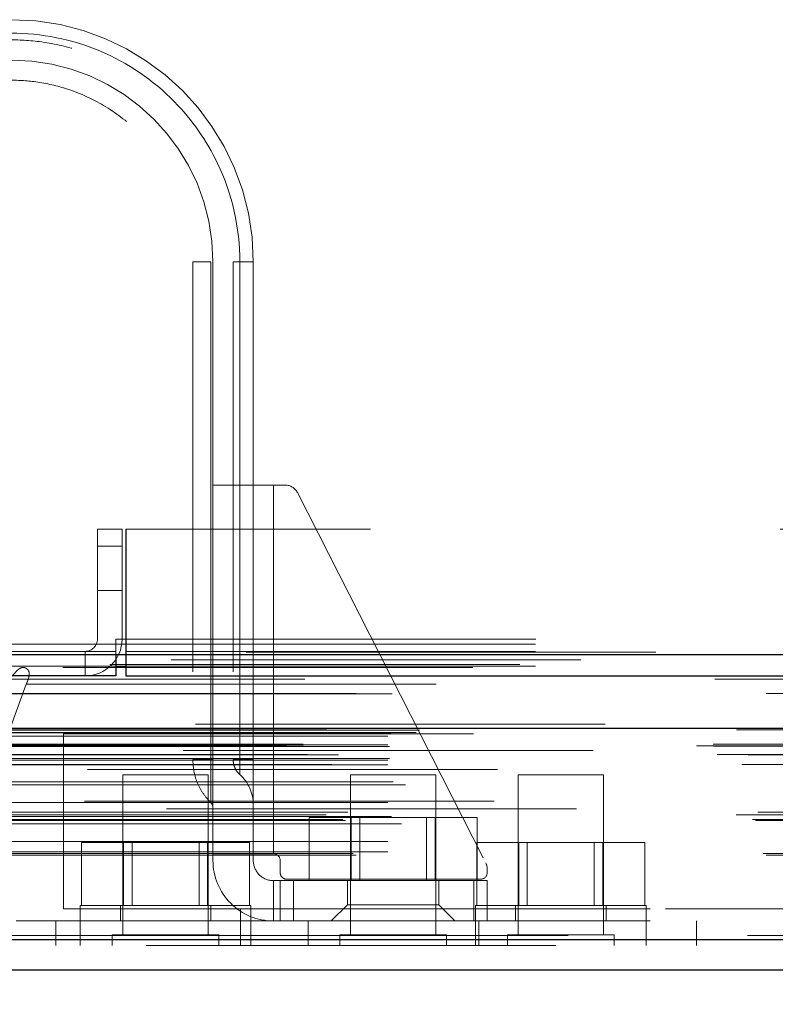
# Model space of a CAD drawing. Header units: inches. Extents: x 0.2 to 10.8, y 0.2 to 8.2.
# Tile 59 of 103: x 3.265 to 3.45, y 6.793 to 7.033. Entities that reach past the tile are written whole.
import ezdxf

# ---------------------------------------------------------------- set-up
doc = ezdxf.new("R2010")
doc.units = ezdxf.units.IN
doc.header["$MEASUREMENT"] = 0
doc.linetypes.add('HIDDEN', pattern=[0.07500000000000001, 0.05, -0.025])
doc.layers.add('DIMENSIONS', color=140, linetype='Continuous')
doc.styles.add('SLDTEXTSTYLE0', font='TXT', dxfattribs={"width": 0.7})
doc.dimstyles.new('SLDDIMSTYLE1', dxfattribs={"dimtxt": 0.0849609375, "dimasz": 0.13, "dimexe": 0, "dimexo": 0.0625, "dimgap": 0.021240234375, "dimtad": 0, "dimtih": 1, "dimtoh": 1, "dimlfac": 12, "dimrnd": 1e-09, "dimzin": 12, "dimdsep": 46, "dimtxsty": 'SLDTEXTSTYLE0', "dimsah": 1, "dimcen": 0.09, "dimadec": 0, "dimazin": 3, "dimtfac": 1, "dimtmove": 0, "dimatfit": 0, "dimfxl": 0, "dimfrac": 2, "dimtolj": 1, "dimtzin": 12, "dimarcsym": 0})

# ---------------------------------------------------------------- blocks, each defined once
blk = doc.blocks.new('_D_3')
at = {"layer": 'DIMENSIONS'}
for p, q in [((3.187792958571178, 6.850693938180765), (3.187792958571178, 6.483148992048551)), ((3.322401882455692, 6.777620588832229), (3.322401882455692, 6.483148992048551)), ((3.187792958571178, 6.608148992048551), (2.937792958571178, 6.608148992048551)), ((3.322401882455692, 6.608148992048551), (3.556265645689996, 6.608148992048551)), ((3.671398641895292, 6.60814898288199), (3.642868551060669, 6.60814898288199)), ((3.642868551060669, 6.60814898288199), (3.642868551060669, 6.473118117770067)), ((3.923867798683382, 6.60814898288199), (3.952397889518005, 6.60814898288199)), ((3.952397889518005, 6.60814898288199), (3.952397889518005, 6.473118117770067)), ((3.642868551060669, 6.473118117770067), (3.671398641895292, 6.473118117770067)), ((3.952397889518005, 6.473118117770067), (3.923867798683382, 6.473118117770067))]:
    blk.add_line(p, q, dxfattribs=at)
for points in [[(3.187792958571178, 6.608148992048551), (3.057792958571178, 6.62814899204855), (3.057792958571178, 6.588148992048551)], [(3.322401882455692, 6.608148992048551), (3.452401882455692, 6.588148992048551), (3.452401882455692, 6.62814899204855)]]:
    blk.add_solid(points, dxfattribs=at)
at = {"layer": 'DIMENSIONS', "char_height": 0.08333333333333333, "attachment_point": 1, "style": 'SLDTEXTSTYLE0'}
for s, insert in [('1.62', (3.671398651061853, 6.73459135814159)), ('41.0', (3.671398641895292, 6.580540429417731))]:
    blk.add_mtext(s, dxfattribs=dict(at, insert=insert))

msp = doc.modelspace()

# ---------------------------------------------------------------- linework, layer by layer
at = {"color": 7, "linetype": 'HIDDEN', "lineweight": 18}
for p, q in [((3.307642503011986, 6.973617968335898), (3.307642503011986, 6.852226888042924)), ((3.312068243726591, 6.852226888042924), (3.312068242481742, 6.973617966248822)), ((3.312068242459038, 6.973617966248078), (3.312068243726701, 6.852226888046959)), ((3.312068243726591, 6.852226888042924), (3.312068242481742, 6.973617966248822)), ((3.312068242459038, 6.973617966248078), (3.312068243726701, 6.852226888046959)), ((3.312068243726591, 6.852226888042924), (3.312068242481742, 6.973617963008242)), ((3.312068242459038, 6.97361796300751), (3.312068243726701, 6.852226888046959)), ((3.312068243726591, 6.852226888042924), (3.312068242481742, 6.973617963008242)), ((3.312068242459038, 6.97361796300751), (3.312068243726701, 6.852226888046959)), ((3.312559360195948, 6.973617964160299), (3.312559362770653, 6.852226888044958)), ((3.312559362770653, 6.919156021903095), (3.312559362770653, 6.973617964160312)), ((3.317480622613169, 6.973617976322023), (3.317480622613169, 6.852226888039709)), ((3.319115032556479, 6.973617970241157), (3.319115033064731, 6.852226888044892)), ((3.319115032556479, 6.973617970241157), (3.319115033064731, 6.852226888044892)), ((3.31911503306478, 6.852226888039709), (3.319115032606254, 6.973617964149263)), ((3.31911503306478, 6.852226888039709), (3.319115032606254, 6.973617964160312)), ((3.319115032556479, 6.973617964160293), (3.319115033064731, 6.852226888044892)), ((3.31911503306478, 6.852226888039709), (3.319115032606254, 6.973617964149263)), ((3.31911503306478, 6.852226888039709), (3.319115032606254, 6.973617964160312)), ((3.319115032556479, 6.973617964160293), (3.319115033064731, 6.852226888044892)), ((3.322401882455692, 6.973617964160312), (3.322401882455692, 6.919156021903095)), ((3.312559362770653, 6.919156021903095), (3.312559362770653, 6.829261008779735)), ((3.312559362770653, 6.919156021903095), (3.327323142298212, 6.919156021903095)), ((3.322401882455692, 6.919156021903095), (3.322401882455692, 6.829261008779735)), ((3.327323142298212, 6.919156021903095), (3.327323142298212, 6.829261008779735)), ((3.327323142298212, 6.919156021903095), (3.330232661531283, 6.919156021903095)), ((3.327323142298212, 6.919156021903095), (3.327323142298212, 6.829261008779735)), ((3.327323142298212, 6.829261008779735), (3.327323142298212, 6.919156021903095)), ((3.327323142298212, 6.829261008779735), (3.327323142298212, 6.919156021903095)), ((3.327323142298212, 6.919156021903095), (3.327323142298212, 6.829261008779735)), ((3.327323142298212, 6.919156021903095), (3.327323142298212, 6.829261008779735)), ((3.327323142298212, 6.829261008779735), (3.327323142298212, 6.919156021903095)), ((3.327323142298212, 6.829261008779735), (3.327323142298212, 6.919156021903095)), ((3.333156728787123, 6.917363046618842), (3.379131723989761, 6.827009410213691)), ((3.284376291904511, 6.908451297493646), (3.284376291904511, 6.881617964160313)), ((3.290376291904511, 6.908451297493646), (3.284376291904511, 6.908451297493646)), ((3.290376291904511, 6.908451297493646), (3.290376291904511, 6.881617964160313)), ((4.750959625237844, 6.908451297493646), (3.291292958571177, 6.908451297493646)), ((3.291292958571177, 6.881617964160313), (3.291292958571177, 6.908451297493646)), ((3.291368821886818, 6.908451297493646), (3.291368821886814, 6.881617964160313)), ((3.284376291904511, 6.904284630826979), (3.290376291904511, 6.904284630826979)), ((3.290376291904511, 6.904284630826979), (3.284376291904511, 6.904284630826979)), ((3.284376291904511, 6.904284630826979), (3.290376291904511, 6.904284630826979)), ((3.290376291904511, 6.904284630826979), (3.284376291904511, 6.904284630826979)), ((3.284376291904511, 6.893451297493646), (3.290376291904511, 6.893451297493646)), ((3.214626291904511, 6.880350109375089), (3.291292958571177, 6.880350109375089)), ((3.288868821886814, 6.881617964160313), (3.291368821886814, 6.881617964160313)), ((3.288868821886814, 6.881617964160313), (3.288868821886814, 6.878617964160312)), ((3.291292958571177, 6.881617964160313), (4.750959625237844, 6.881617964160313)), ((3.291292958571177, 6.881617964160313), (4.750959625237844, 6.881617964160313)), ((3.291292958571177, 6.880350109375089), (3.291292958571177, 6.881617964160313)), ((3.291292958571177, 6.877814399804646), (3.291292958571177, 6.880350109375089)), ((3.291292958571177, 6.880350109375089), (4.750959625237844, 6.880350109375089)), ((3.291368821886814, 6.881617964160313), (4.750883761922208, 6.881617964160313)), ((3.291368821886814, 6.881617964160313), (3.291368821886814, 6.872617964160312)), ((3.291368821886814, 6.881617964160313), (4.750883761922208, 6.881617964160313)), ((3.291368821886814, 6.881617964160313), (4.750883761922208, 6.881617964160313)), ((3.291368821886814, 6.881617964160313), (4.750883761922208, 6.881617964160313)), ((3.288876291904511, 6.878617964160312), (3.21586893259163, 6.878617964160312)), ((3.281376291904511, 6.878617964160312), (3.281376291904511, 6.872617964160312)), ((3.288876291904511, 6.878617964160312), (3.288876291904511, 6.877814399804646)), ((3.291292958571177, 6.878617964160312), (4.750959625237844, 6.878617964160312)), ((4.787427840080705, 6.875428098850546), (3.254783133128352, 6.875428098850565)), ((3.221414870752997, 6.874999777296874), (3.288876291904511, 6.874999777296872)), ((4.775905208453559, 6.874704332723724), (3.266303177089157, 6.874704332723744)), ((3.291292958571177, 6.874999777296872), (4.750959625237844, 6.874999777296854)), ((3.262922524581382, 6.859385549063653), (3.267012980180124, 6.870577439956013)), ((3.267012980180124, 6.870577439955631), (4.775198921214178, 6.870577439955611)), ((4.808284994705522, 6.86085681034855), (3.233926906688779, 6.86085681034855)), ((3.239369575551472, 6.859890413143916), (4.80284232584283, 6.859890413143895)), ((4.802632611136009, 6.859917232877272), (3.239579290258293, 6.859917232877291)), ((3.240333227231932, 6.859438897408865), (4.801878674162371, 6.859438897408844)), ((3.240333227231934, 6.859438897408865), (4.801878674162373, 6.859438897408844)), ((3.256069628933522, 6.858767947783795), (4.786142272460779, 6.858767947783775)), ((3.256069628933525, 6.858767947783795), (4.786142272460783, 6.858767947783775)), ((3.262149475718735, 6.85883833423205), (4.780062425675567, 6.858838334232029)), ((3.262149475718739, 6.85883833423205), (4.780062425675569, 6.858838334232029)), ((3.26292252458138, 6.859385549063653), (4.779289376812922, 6.859385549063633)), ((3.262922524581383, 6.859385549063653), (4.779289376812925, 6.859385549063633)), ((3.276092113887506, 6.858523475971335), (3.276092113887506, 6.81585680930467)), ((3.276092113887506, 6.858523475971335), (4.76617544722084, 6.858523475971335)), ((3.234596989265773, 6.856014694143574), (4.807614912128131, 6.85601469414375)), ((3.255236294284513, 6.857924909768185), (4.786975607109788, 6.857924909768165)), ((3.255236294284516, 6.857924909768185), (4.786975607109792, 6.857924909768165)), ((3.255236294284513, 6.855851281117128), (4.786975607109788, 6.855851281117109)), ((3.255236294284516, 6.855851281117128), (4.786975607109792, 6.855851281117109)), ((3.230551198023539, 6.855589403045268), (4.811660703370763, 6.855589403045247)), ((3.230551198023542, 6.855589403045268), (4.811660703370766, 6.855589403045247)), ((3.234686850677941, 6.855505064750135), (4.807525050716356, 6.855505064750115)), ((3.235619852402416, 6.853451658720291), (4.806592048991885, 6.853451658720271)), ((4.805324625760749, 6.854400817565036), (3.236926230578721, 6.854400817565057)), ((3.25565296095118, 6.855434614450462), (4.786558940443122, 6.855434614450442)), ((3.241591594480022, 6.851051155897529), (4.800615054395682, 6.851051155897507)), ((3.243166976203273, 6.853420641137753), (4.799044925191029, 6.853420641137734)), ((3.255236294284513, 6.852101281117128), (4.786975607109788, 6.852101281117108)), ((3.255236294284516, 6.852101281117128), (4.786975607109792, 6.852101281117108)), ((3.25565296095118, 6.852517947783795), (4.786558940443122, 6.852517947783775)), ((3.312559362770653, 6.852226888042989), (3.312068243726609, 6.852226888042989)), ((3.312559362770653, 6.852226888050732), (3.312068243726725, 6.852226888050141)), ((3.312559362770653, 6.852226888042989), (3.312068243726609, 6.852226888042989)), ((3.312559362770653, 6.852226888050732), (3.312068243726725, 6.852226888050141)), ((3.312559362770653, 6.852226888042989), (3.312068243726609, 6.852226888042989)), ((3.312559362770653, 6.852226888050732), (3.312068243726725, 6.852226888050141)), ((3.312559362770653, 6.852226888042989), (3.312068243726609, 6.852226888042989)), ((3.312559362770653, 6.852226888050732), (3.312068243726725, 6.852226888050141)), ((3.322401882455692, 6.852226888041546), (3.319115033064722, 6.852226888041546)), ((3.322401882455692, 6.852226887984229), (3.319115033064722, 6.852226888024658)), ((3.322401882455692, 6.852226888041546), (3.319115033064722, 6.852226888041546)), ((3.322401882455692, 6.852226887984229), (3.319115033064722, 6.852226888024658)), ((3.322401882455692, 6.852226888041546), (3.319115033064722, 6.852226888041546)), ((3.322401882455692, 6.852226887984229), (3.319115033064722, 6.852226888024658)), ((3.322401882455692, 6.852226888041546), (3.319115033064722, 6.852226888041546)), ((3.322401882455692, 6.852226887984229), (3.319115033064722, 6.852226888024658)), ((3.255236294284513, 6.850928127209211), (4.786975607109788, 6.85092812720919)), ((4.781948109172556, 6.849817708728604), (3.26025806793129, 6.849817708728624)), ((3.256498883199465, 6.846757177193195), (4.785735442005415, 6.846757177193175)), ((3.311425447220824, 6.848523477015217), (3.29059211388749, 6.848523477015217)), ((3.29059211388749, 6.848523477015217), (3.29059211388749, 6.809460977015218)), ((3.311425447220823, 6.809460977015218), (3.311425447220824, 6.848523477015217)), ((3.366939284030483, 6.848523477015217), (3.346105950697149, 6.848523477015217)), ((3.346105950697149, 6.848523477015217), (3.346105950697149, 6.809460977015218)), ((3.366939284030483, 6.809460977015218), (3.366939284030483, 6.848523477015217)), ((3.407842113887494, 6.848523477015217), (3.387008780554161, 6.848523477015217)), ((3.387008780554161, 6.848523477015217), (3.38700878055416, 6.809460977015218)), ((3.407842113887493, 6.809460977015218), (3.407842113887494, 6.848523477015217)), ((3.259531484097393, 6.84608213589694), (4.782680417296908, 6.846082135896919)), ((3.259531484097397, 6.84608213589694), (4.782680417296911, 6.846082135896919)), ((3.255236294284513, 6.841757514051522), (4.786975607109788, 6.841757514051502)), ((4.781210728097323, 6.842075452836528), (3.261010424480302, 6.842075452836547)), ((4.801247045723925, 6.84023587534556), (3.240971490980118, 6.84023587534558)), ((3.24548595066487, 6.839361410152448), (4.796725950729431, 6.839361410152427)), ((3.240183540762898, 6.838777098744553), (4.802028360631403, 6.838777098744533)), ((3.244231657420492, 6.83760883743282), (4.797993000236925, 6.8376088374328)), ((3.244916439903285, 6.83736542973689), (4.79730059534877, 6.83736542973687)), ((3.255236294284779, 6.838312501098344), (4.786975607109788, 6.838312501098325)), ((3.256154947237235, 6.838305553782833), (4.78604617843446, 6.838305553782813)), ((3.336026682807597, 6.822699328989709), (3.336026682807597, 6.838115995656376)), ((3.346274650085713, 6.838115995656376), (3.336026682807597, 6.838115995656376)), ((3.346274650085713, 6.822699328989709), (3.346274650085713, 6.838115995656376)), ((3.366770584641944, 6.838115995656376), (3.346274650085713, 6.838115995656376)), ((3.348360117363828, 6.838115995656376), (3.348360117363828, 6.822699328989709)), ((3.364685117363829, 6.822699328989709), (3.364685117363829, 6.838115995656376)), ((3.366770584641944, 6.822699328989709), (3.366770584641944, 6.838115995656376)), ((3.37701855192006, 6.838115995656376), (3.366770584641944, 6.838115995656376)), ((3.37701855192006, 6.822699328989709), (3.37701855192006, 6.838115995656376)), ((3.258602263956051, 6.836585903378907), (4.783609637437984, 6.836585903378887)), ((3.255236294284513, 6.83227765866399), (4.786975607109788, 6.832277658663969)), ((3.280512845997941, 6.816606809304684), (3.280512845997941, 6.832023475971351)), ((3.290760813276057, 6.832023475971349), (3.280512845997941, 6.832023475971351)), ((3.290760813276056, 6.816606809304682), (3.290760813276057, 6.832023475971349)), ((3.311256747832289, 6.832023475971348), (3.290760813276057, 6.832023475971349)), ((3.292846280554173, 6.832023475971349), (3.292846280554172, 6.816606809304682)), ((3.309171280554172, 6.816606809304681), (3.309171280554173, 6.832023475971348)), ((3.311256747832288, 6.816606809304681), (3.311256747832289, 6.832023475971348)), ((3.321504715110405, 6.832023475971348), (3.311256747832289, 6.832023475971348)), ((3.321504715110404, 6.816606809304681), (3.321504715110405, 6.832023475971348)), ((3.376929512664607, 6.816606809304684), (3.376929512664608, 6.832023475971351)), ((3.387177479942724, 6.832023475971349), (3.376929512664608, 6.832023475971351)), ((3.387177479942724, 6.816606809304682), (3.387177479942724, 6.832023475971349)), ((3.407673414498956, 6.832023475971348), (3.387177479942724, 6.832023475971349)), ((3.38926294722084, 6.832023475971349), (3.389262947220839, 6.816606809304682)), ((3.405587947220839, 6.816606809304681), (3.40558794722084, 6.832023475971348)), ((3.407673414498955, 6.816606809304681), (3.407673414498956, 6.832023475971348)), ((3.417921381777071, 6.832023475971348), (3.407673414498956, 6.832023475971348)), ((3.417921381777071, 6.816606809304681), (3.417921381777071, 6.832023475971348)), ((3.255236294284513, 6.829745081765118), (4.786975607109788, 6.829745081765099)), ((3.255236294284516, 6.829745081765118), (4.786975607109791, 6.829745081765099)), ((3.24678833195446, 6.829344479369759), (4.795423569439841, 6.829344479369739)), ((3.247519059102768, 6.828911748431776), (4.79469284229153, 6.828911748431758)), ((3.312559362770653, 6.829261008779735), (3.327323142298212, 6.829261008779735)), ((3.312559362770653, 6.827620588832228), (3.312559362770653, 6.829261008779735)), ((3.322401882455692, 6.829261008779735), (3.322401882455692, 6.827620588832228)), ((3.328963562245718, 6.827620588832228), (3.328963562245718, 6.824667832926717)), ((3.379488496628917, 6.82552154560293), (3.379488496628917, 6.824667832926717)), ((3.327323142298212, 6.822699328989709), (3.327323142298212, 6.812856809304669)), ((3.327323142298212, 6.822699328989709), (3.328963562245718, 6.822699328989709)), ((3.327323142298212, 6.812856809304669), (3.327323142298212, 6.822699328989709)), ((3.327323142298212, 6.822699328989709), (3.327323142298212, 6.812856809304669)), ((3.327323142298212, 6.812856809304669), (3.327323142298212, 6.822699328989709)), ((3.328963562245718, 6.812856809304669), (3.328963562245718, 6.822699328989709)), ((3.328963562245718, 6.822699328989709), (3.332244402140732, 6.822699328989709)), ((3.377848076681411, 6.823027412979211), (3.330603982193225, 6.823027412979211)), ((3.332244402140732, 6.812856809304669), (3.332244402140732, 6.822699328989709)), ((3.376207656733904, 6.822699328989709), (3.332244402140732, 6.822699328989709)), ((3.332244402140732, 6.812856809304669), (3.332244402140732, 6.822699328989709)), ((3.332244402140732, 6.812856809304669), (3.332244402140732, 6.822699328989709)), ((3.332244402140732, 6.812856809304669), (3.332244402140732, 6.822699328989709)), ((3.345367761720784, 6.822699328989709), (3.345367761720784, 6.816793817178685)), ((3.367677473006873, 6.816793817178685), (3.367677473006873, 6.822699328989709)), ((3.376207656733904, 6.822699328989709), (3.379488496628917, 6.822699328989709)), ((3.376207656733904, 6.812856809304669), (3.376207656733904, 6.822699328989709)), ((3.376207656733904, 6.812856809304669), (3.376207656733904, 6.822699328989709)), ((3.376207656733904, 6.812856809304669), (3.376207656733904, 6.822699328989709)), ((3.376207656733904, 6.812856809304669), (3.376207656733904, 6.822699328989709)), ((3.379488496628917, 6.812856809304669), (3.379488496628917, 6.822699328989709)), ((3.276092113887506, 6.81585680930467), (3.319258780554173, 6.81585680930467)), ((3.321842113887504, 6.816606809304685), (3.280175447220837, 6.816606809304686)), ((3.280175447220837, 6.816606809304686), (3.280175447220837, 6.812856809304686)), ((3.289967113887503, 6.816606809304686), (3.289967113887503, 6.812856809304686)), ((3.312050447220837, 6.812856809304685), (3.312050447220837, 6.816606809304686)), ((3.319258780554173, 6.81585680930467), (3.319258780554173, 6.806856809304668)), ((3.319258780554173, 6.81585680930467), (4.723008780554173, 6.81585680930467)), ((3.319258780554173, 6.81585680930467), (4.723008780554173, 6.81585680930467)), ((4.723008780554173, 6.815856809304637), (3.319258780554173, 6.815856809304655)), ((4.723008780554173, 6.815856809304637), (3.319258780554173, 6.815856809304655)), ((3.321842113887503, 6.812856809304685), (3.321842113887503, 6.816606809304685)), ((3.345367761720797, 6.816793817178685), (3.341430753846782, 6.812856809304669)), ((3.345367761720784, 6.816793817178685), (3.367677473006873, 6.816793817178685)), ((3.371614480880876, 6.812856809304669), (3.36767747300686, 6.816793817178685)), ((3.418258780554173, 6.816606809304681), (3.376592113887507, 6.816606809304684)), ((3.376592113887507, 6.816606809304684), (3.376592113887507, 6.812856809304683)), ((3.386383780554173, 6.816606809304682), (3.386383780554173, 6.812856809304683)), ((3.408467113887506, 6.812856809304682), (3.408467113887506, 6.816606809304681)), ((3.418258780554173, 6.812856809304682), (3.418258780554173, 6.816606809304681)), ((3.26450878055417, 6.812856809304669), (3.27425878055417, 6.812856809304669)), ((3.27425878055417, 6.812856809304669), (3.27425878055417, 6.806856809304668)), ((3.27425878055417, 6.812856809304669), (3.319258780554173, 6.812856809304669)), ((3.280175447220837, 6.812856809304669), (3.280175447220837, 6.806856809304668)), ((3.319258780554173, 6.812856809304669), (4.723008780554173, 6.812856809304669)), ((3.321842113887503, 6.806856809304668), (3.321842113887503, 6.812856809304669)), ((3.33575878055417, 6.812856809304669), (3.33575878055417, 6.806856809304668)), ((3.376592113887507, 6.812856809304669), (3.376592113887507, 6.806856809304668)), ((3.377425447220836, 6.806856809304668), (3.377425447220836, 6.812856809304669)), ((3.418258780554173, 6.806856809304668), (3.418258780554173, 6.812856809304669)), ((3.43050878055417, 6.812856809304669), (3.43050878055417, 6.806856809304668)), ((4.79920046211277, 6.809335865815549), (3.243011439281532, 6.809335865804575)), ((3.243011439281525, 6.809335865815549), (4.799200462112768, 6.809335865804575)), ((3.243011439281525, 6.808293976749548), (4.799200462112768, 6.808293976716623)), ((3.31402961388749, 6.809460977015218), (3.287987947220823, 6.809460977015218)), ((3.287987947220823, 6.809460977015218), (3.287987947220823, 6.806856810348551)), ((3.31402961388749, 6.806856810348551), (3.31402961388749, 6.809460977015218)), ((3.369543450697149, 6.809460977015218), (3.343501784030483, 6.809460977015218)), ((3.343501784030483, 6.809460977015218), (3.343501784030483, 6.806856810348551)), ((3.369543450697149, 6.806856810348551), (3.369543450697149, 6.809460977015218)), ((3.41044628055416, 6.809460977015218), (3.384404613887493, 6.809460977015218)), ((3.384404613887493, 6.809460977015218), (3.384404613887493, 6.806856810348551)), ((3.41044628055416, 6.806856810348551), (3.41044628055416, 6.809460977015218)), ((4.796255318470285, 6.806856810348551), (3.24595658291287, 6.806856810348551))]:
    msp.add_line(p, q, dxfattribs=at)
at = {"color": 7, "linetype": 'Continuous', "lineweight": 25}
for p, q in [((3.214626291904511, 6.877814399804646), (3.291292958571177, 6.877814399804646)), ((3.288876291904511, 6.877814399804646), (3.288876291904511, 6.872617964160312)), ((3.291292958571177, 6.877814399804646), (4.750959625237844, 6.877814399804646)), ((3.291292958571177, 6.877814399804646), (3.291292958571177, 6.872617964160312)), ((3.288876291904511, 6.874999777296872), (3.291292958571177, 6.874999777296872)), ((3.288876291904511, 6.872617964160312), (3.21586893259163, 6.872617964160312)), ((3.291292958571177, 6.872617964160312), (4.750959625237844, 6.872617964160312)), ((4.808284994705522, 6.859814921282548), (3.233926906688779, 6.859814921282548)), ((4.79920046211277, 6.808293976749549), (3.243011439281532, 6.808293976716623)), ((4.796255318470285, 6.80085681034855), (3.245956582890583, 6.80085681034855))]:
    msp.add_line(p, q, dxfattribs=at)
at = {"color": 7, "linetype": 'HIDDEN', "lineweight": 18, "flags": 128}
for points in [[(4.820637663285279, 6.878435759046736), (4.033769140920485, 6.878436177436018), (3.221586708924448, 6.878435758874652)], [(4.802344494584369, 6.876544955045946), (4.033769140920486, 6.876545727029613), (3.239871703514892, 6.87654495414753)], [(4.775930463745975, 6.87470427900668), (4.033769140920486, 6.874703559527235), (3.266308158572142, 6.874704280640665)], [(3.234979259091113, 6.871848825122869), (3.95637674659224, 6.871852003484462), (4.807226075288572, 6.871848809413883)], [(3.234981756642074, 6.87184872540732), (4.054353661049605, 6.871848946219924), (4.807231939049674, 6.871848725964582)], [(3.247521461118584, 6.868308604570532), (4.008449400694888, 6.868308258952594), (4.794697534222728, 6.86830860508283)], [(3.256288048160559, 6.868290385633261), (4.008449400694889, 6.868290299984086), (4.785920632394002, 6.868290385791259)]]:
    msp.add_lwpolyline(points, dxfattribs=at)
at = {"color": 7, "linetype": 'HIDDEN', "lineweight": 18}
for centre, radius, start, end in [((3.263346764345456, 6.973617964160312), 0.05905511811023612, 0, 180), ((3.263346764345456, 6.973617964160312), 0.04921259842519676, 0, 180), ((3.330232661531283, 6.915875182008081), 0.003280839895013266, 26.96853591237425, 90), ((3.281376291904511, 6.881617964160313), 0.003000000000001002, 270.0000000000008, 0), ((3.281376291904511, 6.881617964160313), 0.00900000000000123, 270.0000000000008, 0), ((3.312559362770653, 6.84122311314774), 0.009842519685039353, 0, 48.23660226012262), ((3.310918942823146, 6.840512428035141), 0.001640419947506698, 0, 45.52372756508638), ((3.327323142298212, 6.827620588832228), 0.01476377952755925, 180, 270.0000000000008), ((3.327323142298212, 6.827620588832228), 0.004921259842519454, 180, 270.0000000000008), ((3.327323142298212, 6.827620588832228), 0.001640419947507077, 0, 90), ((3.330603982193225, 6.824667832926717), 0.001640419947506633, 180, 270.0000000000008), ((3.377848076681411, 6.824667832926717), 0.001640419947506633, 270.0000000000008, 0), ((3.376207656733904, 6.82552154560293), 0.003280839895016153, 0, 26.9685359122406)]:
    msp.add_arc(centre, radius, start, end, dxfattribs=at)
for points, knots in [([(3.319115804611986, 6.973617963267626), (3.319125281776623, 6.981888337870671), (3.315846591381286, 6.996300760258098), (3.303169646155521, 7.014423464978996), (3.285507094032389, 7.026411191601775), (3.263346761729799, 7.030872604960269), (3.241186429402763, 7.026411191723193), (3.22352387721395, 7.014423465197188), (3.210846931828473, 6.996300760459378), (3.207568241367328, 6.981888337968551), (3.207577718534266, 6.973617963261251)], [4.712414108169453, 4.712414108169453, 4.712414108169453, 4.712414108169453, 5.15721612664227, 5.4883921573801, 5.8858033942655, 6.2832146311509, 6.68062586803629, 7.07803710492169, 7.40921313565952, 7.854015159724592, 7.854015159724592, 7.854015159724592, 7.854015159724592]), ([(3.319115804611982, 6.973617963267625), (3.319125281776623, 6.981888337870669), (3.31584659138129, 6.996300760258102), (3.303169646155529, 7.014423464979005), (3.285507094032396, 7.026411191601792), (3.263346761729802, 7.030872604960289), (3.241186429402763, 7.026411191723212), (3.223523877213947, 7.014423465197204), (3.21084693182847, 6.996300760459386), (3.207568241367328, 6.981888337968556), (3.20757771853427, 6.973617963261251)], [4.712414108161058, 4.712414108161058, 4.712414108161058, 4.712414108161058, 5.15721612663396, 5.48839215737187, 5.88580339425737, 6.28321463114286, 6.68062586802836, 7.07803710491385, 7.40921313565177, 7.854015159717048, 7.854015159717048, 7.854015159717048, 7.854015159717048]), ([(3.319115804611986, 6.973617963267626), (3.319125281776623, 6.981888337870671), (3.315846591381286, 6.996300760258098), (3.303169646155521, 7.014423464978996), (3.285507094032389, 7.026411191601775), (3.263346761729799, 7.030872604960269), (3.241186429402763, 7.026411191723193), (3.22352387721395, 7.014423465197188), (3.210846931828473, 6.996300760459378), (3.207568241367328, 6.981888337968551), (3.207577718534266, 6.973617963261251)], [4.712414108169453, 4.712414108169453, 4.712414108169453, 4.712414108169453, 5.15721612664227, 5.4883921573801, 5.8858033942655, 6.2832146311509, 6.68062586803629, 7.07803710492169, 7.40921313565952, 7.854015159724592, 7.854015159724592, 7.854015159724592, 7.854015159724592]), ([(3.319115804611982, 6.973617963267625), (3.319125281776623, 6.981888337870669), (3.31584659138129, 6.996300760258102), (3.303169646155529, 7.014423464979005), (3.285507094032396, 7.026411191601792), (3.263346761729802, 7.030872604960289), (3.241186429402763, 7.026411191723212), (3.223523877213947, 7.014423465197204), (3.21084693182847, 6.996300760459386), (3.207568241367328, 6.981888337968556), (3.20757771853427, 6.973617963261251)], [4.712414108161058, 4.712414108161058, 4.712414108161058, 4.712414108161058, 5.15721612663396, 5.48839215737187, 5.88580339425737, 6.28321463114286, 6.68062586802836, 7.07803710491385, 7.40921313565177, 7.854015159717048, 7.854015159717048, 7.854015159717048, 7.854015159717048]), ([(3.207577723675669, 6.973617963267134), (3.207568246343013, 6.981888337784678), (3.210846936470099, 6.99630076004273), (3.223523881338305, 7.014423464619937), (3.241186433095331, 7.02641119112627), (3.263346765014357, 7.030872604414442), (3.28550709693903, 7.026411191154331), (3.303169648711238, 7.014423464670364), (3.315846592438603, 6.996300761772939), (3.319125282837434, 6.981888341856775), (3.319115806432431, 6.973617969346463)], [4.712364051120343, 4.712364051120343, 4.712364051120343, 4.712364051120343, 5.15716607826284, 5.488342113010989, 5.885753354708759, 6.28316459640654, 6.68057583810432, 7.077987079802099, 7.40916311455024, 7.853965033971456, 7.853965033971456, 7.853965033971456, 7.853965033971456]), ([(3.20757772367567, 6.973617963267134), (3.207568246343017, 6.981888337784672), (3.210846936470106, 6.996300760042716), (3.223523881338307, 7.014423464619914), (3.241186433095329, 7.026411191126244), (3.263346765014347, 7.030872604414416), (3.285507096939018, 7.026411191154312), (3.303169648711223, 7.014423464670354), (3.31584659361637, 6.996300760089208), (3.319125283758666, 6.981888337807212), (3.319115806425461, 6.973617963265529)], [4.712364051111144, 4.712364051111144, 4.712364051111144, 4.712364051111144, 5.157166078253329, 5.4883421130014, 5.88575335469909, 6.28316459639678, 6.680575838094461, 7.07798707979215, 7.409163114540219, 7.853965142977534, 7.853965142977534, 7.853965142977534, 7.853965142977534]), ([(3.207577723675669, 6.973617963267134), (3.207568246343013, 6.981888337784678), (3.210846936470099, 6.99630076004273), (3.223523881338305, 7.014423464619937), (3.241186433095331, 7.02641119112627), (3.263346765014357, 7.030872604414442), (3.28550709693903, 7.026411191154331), (3.303169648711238, 7.014423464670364), (3.315846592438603, 6.996300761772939), (3.319125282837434, 6.981888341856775), (3.319115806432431, 6.973617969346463)], [4.712364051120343, 4.712364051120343, 4.712364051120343, 4.712364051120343, 5.15716607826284, 5.488342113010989, 5.885753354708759, 6.28316459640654, 6.68057583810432, 7.077987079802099, 7.40916311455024, 7.853965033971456, 7.853965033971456, 7.853965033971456, 7.853965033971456]), ([(3.20757772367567, 6.973617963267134), (3.207568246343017, 6.981888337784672), (3.210846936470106, 6.996300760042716), (3.223523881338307, 7.014423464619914), (3.241186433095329, 7.026411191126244), (3.263346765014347, 7.030872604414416), (3.285507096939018, 7.026411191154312), (3.303169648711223, 7.014423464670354), (3.31584659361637, 6.996300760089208), (3.319125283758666, 6.981888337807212), (3.319115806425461, 6.973617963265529)], [4.712364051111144, 4.712364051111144, 4.712364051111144, 4.712364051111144, 5.157166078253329, 5.4883421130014, 5.88575335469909, 6.28316459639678, 6.680575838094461, 7.07798707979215, 7.409163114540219, 7.853965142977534, 7.853965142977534, 7.853965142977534, 7.853965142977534]), ([(3.209335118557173, 6.973604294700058), (3.209588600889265, 6.977966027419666), (3.210090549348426, 6.986603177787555), (3.214719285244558, 6.998354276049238), (3.221068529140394, 7.008022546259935), (3.228363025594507, 7.015296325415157), (3.23574793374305, 7.020431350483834), (3.242671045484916, 7.02381583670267), (3.248960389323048, 7.025920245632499), (3.255224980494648, 7.027262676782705), (3.262270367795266, 7.027926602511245), (3.27067853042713, 7.027505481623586), (3.280254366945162, 7.025399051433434), (3.290521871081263, 7.02093052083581), (3.300711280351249, 7.013532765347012), (3.308033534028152, 7.004802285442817), (3.312714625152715, 6.996277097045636), (3.315443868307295, 6.988956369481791), (3.317195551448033, 6.981310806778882), (3.317341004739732, 6.976104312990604), (3.31741058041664, 6.973613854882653)], [0, 0, 0, 0, 0.0767725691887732, 0.1520258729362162, 0.219793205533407, 0.280051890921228, 0.3328038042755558, 0.37802885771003, 0.4157324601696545, 0.4497021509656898, 0.4910227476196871, 0.5404034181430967, 0.5978448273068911, 0.663318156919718, 0.736840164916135, 0.8183840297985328, 0.8622634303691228, 0.9081569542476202, 0.9560680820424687, 1, 1, 1, 1]), ([(3.219051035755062, 6.973617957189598), (3.219336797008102, 6.977438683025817), (3.219882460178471, 6.984734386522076), (3.223884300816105, 6.994492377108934), (3.229175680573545, 7.002275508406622), (3.235190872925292, 7.008107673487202), (3.24125222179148, 7.012205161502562), (3.246916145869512, 7.014888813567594), (3.252050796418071, 7.016541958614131), (3.257158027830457, 7.017579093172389), (3.262894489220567, 7.018061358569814), (3.269730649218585, 7.017655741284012), (3.277505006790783, 7.015877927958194), (3.285830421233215, 7.012185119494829), (3.294080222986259, 7.006116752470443), (3.301373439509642, 6.997371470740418), (3.305567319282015, 6.988058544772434), (3.307457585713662, 6.979597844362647), (3.307574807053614, 6.975085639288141), (3.307634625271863, 6.972783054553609)], [0, 0, 0, 0, 0.08179200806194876, 0.1561824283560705, 0.2231699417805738, 0.2827325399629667, 0.3348719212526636, 0.3795686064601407, 0.4168277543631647, 0.4504063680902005, 0.491253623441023, 0.540064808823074, 0.5968404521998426, 0.6615526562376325, 0.7342174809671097, 0.8148089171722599, 0.9033104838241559, 0.9506592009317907, 0.9999999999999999, 0.9999999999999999, 0.9999999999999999, 0.9999999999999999]), ([(3.312068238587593, 6.973617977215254), (3.309253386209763, 6.973617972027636), (3.306033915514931, 6.973617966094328), (3.309253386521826, 6.973617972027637), (3.312068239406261, 6.973617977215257)], [0.02713175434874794, 0.02713175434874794, 0.02713175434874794, 0.02713175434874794, 0.499999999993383, 0.9728682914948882, 0.9728682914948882, 0.9728682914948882, 0.9728682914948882]), ([(3.312068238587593, 6.973617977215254), (3.309253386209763, 6.973617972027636), (3.306033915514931, 6.973617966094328), (3.309253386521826, 6.973617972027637), (3.312068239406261, 6.973617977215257)], [0.02713175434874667, 0.02713175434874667, 0.02713175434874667, 0.02713175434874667, 0.499999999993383, 0.972868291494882, 0.972868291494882, 0.972868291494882, 0.972868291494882]), ([(3.322292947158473, 6.973617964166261), (3.322267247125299, 6.973617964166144), (3.322189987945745, 6.973617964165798), (3.321591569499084, 6.973617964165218), (3.320579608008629, 6.973617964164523), (3.319603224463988, 6.97361796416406), (3.319115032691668, 6.973617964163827)], [0, 0, 0, 0, 0.1424791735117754, 0.4283194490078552, 0.7141597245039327, 1, 1, 1, 1]), ([(3.32229294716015, 6.973617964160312), (3.322267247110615, 6.973617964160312), (3.322189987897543, 6.973617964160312), (3.321591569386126, 6.973617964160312), (3.320579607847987, 6.973617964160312), (3.319603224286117, 6.973617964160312), (3.319115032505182, 6.973617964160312)], [0, 0, 0, 0, 0.1424792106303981, 0.4283194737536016, 0.714159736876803, 1, 1, 1, 1]), ([(3.322292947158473, 6.973617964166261), (3.322267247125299, 6.973617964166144), (3.322189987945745, 6.973617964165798), (3.321591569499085, 6.973617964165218), (3.320579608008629, 6.973617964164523), (3.319603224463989, 6.97361796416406), (3.319115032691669, 6.973617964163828)], [0, 0, 0, 0, 0.1424791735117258, 0.4283194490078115, 0.7141597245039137, 1, 1, 1, 1]), ([(3.32229294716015, 6.973617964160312), (3.322267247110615, 6.973617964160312), (3.322189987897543, 6.973617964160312), (3.321591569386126, 6.973617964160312), (3.320579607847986, 6.973617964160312), (3.319603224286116, 6.973617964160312), (3.319115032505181, 6.973617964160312)], [0, 0, 0, 0, 0.1424792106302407, 0.4283194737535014, 0.7141597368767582, 0.9999999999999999, 0.9999999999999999, 0.9999999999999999, 0.9999999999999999]), ([(3.322292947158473, 6.973617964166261), (3.322267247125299, 6.973617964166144), (3.322189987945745, 6.973617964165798), (3.321591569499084, 6.973617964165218), (3.320579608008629, 6.973617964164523), (3.319603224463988, 6.97361796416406), (3.319115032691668, 6.973617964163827)], [0, 0, 0, 0, 0.1424791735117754, 0.4283194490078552, 0.7141597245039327, 1, 1, 1, 1]), ([(3.32229294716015, 6.973617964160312), (3.322267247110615, 6.973617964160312), (3.322189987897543, 6.973617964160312), (3.321591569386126, 6.973617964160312), (3.320579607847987, 6.973617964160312), (3.319603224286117, 6.973617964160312), (3.319115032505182, 6.973617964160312)], [0, 0, 0, 0, 0.1424792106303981, 0.4283194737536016, 0.714159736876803, 1, 1, 1, 1]), ([(3.322292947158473, 6.973617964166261), (3.322267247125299, 6.973617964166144), (3.322189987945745, 6.973617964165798), (3.321591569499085, 6.973617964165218), (3.320579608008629, 6.973617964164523), (3.319603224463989, 6.97361796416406), (3.319115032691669, 6.973617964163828)], [0, 0, 0, 0, 0.1424791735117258, 0.4283194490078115, 0.7141597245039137, 1, 1, 1, 1]), ([(3.32229294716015, 6.973617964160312), (3.322267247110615, 6.973617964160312), (3.322189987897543, 6.973617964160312), (3.321591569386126, 6.973617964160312), (3.320579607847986, 6.973617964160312), (3.319603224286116, 6.973617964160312), (3.319115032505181, 6.973617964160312)], [0, 0, 0, 0, 0.1424792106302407, 0.4283194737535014, 0.7141597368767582, 0.9999999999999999, 0.9999999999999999, 0.9999999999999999, 0.9999999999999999]), ([(3.267012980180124, 6.870577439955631), (3.267113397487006, 6.870817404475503), (3.267295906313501, 6.871253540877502), (3.267511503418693, 6.871865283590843), (3.267651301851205, 6.872360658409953), (3.267720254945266, 6.872779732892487), (3.267748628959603, 6.87315069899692), (3.267711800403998, 6.873515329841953), (3.26759733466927, 6.873858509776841), (3.267407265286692, 6.874162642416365), (3.267097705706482, 6.874424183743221), (3.266661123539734, 6.874666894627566), (3.26605817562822, 6.874761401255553), (3.265425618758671, 6.874481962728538), (3.264776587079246, 6.873933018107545), (3.264087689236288, 6.873191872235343), (3.263309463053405, 6.872369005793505), (3.262611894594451, 6.871637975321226), (3.261889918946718, 6.870980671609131), (3.261071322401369, 6.870352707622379), (3.260044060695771, 6.869694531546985), (3.258837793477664, 6.869085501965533), (3.257683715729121, 6.86861823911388), (3.256745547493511, 6.868334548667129), (3.256149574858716, 6.868258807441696), (3.255792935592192, 6.868382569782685), (3.255595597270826, 6.868557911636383), (3.25546746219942, 6.868793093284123), (3.255410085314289, 6.869074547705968), (3.255388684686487, 6.869408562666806), (3.25540052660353, 6.869815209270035), (3.255487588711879, 6.870373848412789), (3.255640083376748, 6.87117539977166), (3.255831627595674, 6.872055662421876), (3.256000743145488, 6.872886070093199), (3.256095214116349, 6.873525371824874), (3.256134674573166, 6.874055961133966), (3.256128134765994, 6.874486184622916), (3.256037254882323, 6.874841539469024), (3.255867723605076, 6.875143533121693), (3.255638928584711, 6.875321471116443), (3.255281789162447, 6.875447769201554), (3.254683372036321, 6.875458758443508), (3.25388835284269, 6.875201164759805), (3.253043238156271, 6.874649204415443), (3.252269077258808, 6.87395466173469), (3.251512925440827, 6.873127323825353), (3.250781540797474, 6.87218433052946), (3.250075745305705, 6.871125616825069), (3.249490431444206, 6.870143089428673), (3.249078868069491, 6.86931129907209), (3.248806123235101, 6.868871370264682), (3.248625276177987, 6.868659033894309), (3.248438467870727, 6.868532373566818), (3.24819860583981, 6.868405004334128), (3.247847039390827, 6.868301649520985), (3.247276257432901, 6.868296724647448), (3.246560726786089, 6.868569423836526), (3.245808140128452, 6.869137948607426), (3.245104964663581, 6.869906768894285), (3.244431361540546, 6.870889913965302), (3.243874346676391, 6.871967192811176), (3.243432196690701, 6.872942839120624), (3.243094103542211, 6.873643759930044), (3.242833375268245, 6.874135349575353), (3.242571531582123, 6.874560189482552), (3.242252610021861, 6.874968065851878), (3.241848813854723, 6.8754008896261), (3.241397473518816, 6.875789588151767), (3.240915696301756, 6.876115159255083), (3.240419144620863, 6.876372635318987), (3.239917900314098, 6.876551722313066), (3.239397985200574, 6.876627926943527), (3.23897540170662, 6.876596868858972), (3.238677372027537, 6.876436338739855), (3.238527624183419, 6.876238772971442), (3.238420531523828, 6.875984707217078), (3.23835416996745, 6.875695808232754), (3.238320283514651, 6.875430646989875), (3.238349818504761, 6.875102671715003), (3.238379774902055, 6.874613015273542), (3.238435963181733, 6.874000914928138), (3.238461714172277, 6.873386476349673), (3.238414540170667, 6.87289583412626), (3.238295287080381, 6.872446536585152), (3.237921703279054, 6.872035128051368), (3.237366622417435, 6.871825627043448), (3.236702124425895, 6.87174197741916), (3.236016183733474, 6.871742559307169), (3.235335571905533, 6.871800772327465), (3.234651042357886, 6.871891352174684), (3.233963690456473, 6.871999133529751), (3.232866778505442, 6.872176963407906), (3.231544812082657, 6.872339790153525), (3.230201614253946, 6.872694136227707), (3.229262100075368, 6.873102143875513), (3.228577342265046, 6.873527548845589), (3.227970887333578, 6.873988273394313), (3.227400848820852, 6.874500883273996), (3.226848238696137, 6.875051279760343), (3.226282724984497, 6.875601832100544), (3.225351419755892, 6.876442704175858), (3.223932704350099, 6.877383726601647), (3.222492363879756, 6.87812698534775), (3.221545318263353, 6.878455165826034), (3.221206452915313, 6.878551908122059), (3.220964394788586, 6.878564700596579), (3.220782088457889, 6.878535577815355), (3.22063262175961, 6.87845556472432), (3.220504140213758, 6.878301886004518), (3.220477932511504, 6.877977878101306), (3.22051357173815, 6.877573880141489), (3.220635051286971, 6.877078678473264), (3.220824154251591, 6.876502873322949), (3.221085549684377, 6.875789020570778), (3.221298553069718, 6.875278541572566), (3.221414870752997, 6.874999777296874)], [0, 0, 0, 0, 0.008873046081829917, 0.01612679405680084, 0.02174795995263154, 0.02591860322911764, 0.02987558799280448, 0.03354539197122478, 0.03754946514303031, 0.04179968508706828, 0.0462816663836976, 0.05341961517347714, 0.06299658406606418, 0.0732393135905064, 0.08260003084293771, 0.09720863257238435, 0.1117944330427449, 0.1261466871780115, 0.136871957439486, 0.1507998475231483, 0.1678347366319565, 0.1875614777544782, 0.2086080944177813, 0.2218165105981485, 0.2309010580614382, 0.2350736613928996, 0.2384455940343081, 0.2411794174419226, 0.2441498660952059, 0.2477433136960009, 0.2518385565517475, 0.2570824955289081, 0.265901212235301, 0.2782939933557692, 0.2865189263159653, 0.2934388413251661, 0.2991001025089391, 0.3035105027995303, 0.3070474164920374, 0.3109552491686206, 0.3152941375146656, 0.3187918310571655, 0.327407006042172, 0.3420059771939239, 0.355275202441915, 0.3690496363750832, 0.3833209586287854, 0.3981624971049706, 0.41363444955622, 0.4297745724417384, 0.4393099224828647, 0.4453683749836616, 0.4483669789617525, 0.4505468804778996, 0.4543749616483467, 0.459794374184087, 0.4667685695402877, 0.4800637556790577, 0.4927991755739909, 0.5050022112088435, 0.5198626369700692, 0.5362739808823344, 0.5475829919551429, 0.5565626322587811, 0.5631364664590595, 0.5674049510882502, 0.5747428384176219, 0.5823646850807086, 0.5902860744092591, 0.5985304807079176, 0.606337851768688, 0.614122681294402, 0.6218981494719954, 0.6298538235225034, 0.6328975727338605, 0.6359322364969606, 0.6390936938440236, 0.6423157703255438, 0.6455564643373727, 0.6475397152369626, 0.6527937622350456, 0.6612459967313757, 0.6672389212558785, 0.6724199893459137, 0.6768135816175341, 0.6826540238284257, 0.6923838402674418, 0.702645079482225, 0.7128268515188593, 0.723097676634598, 0.7334362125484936, 0.7438265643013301, 0.7542626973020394, 0.783195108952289, 0.8037540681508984, 0.8158750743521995, 0.8271342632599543, 0.8374359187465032, 0.8467396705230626, 0.8577644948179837, 0.868083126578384, 0.8775727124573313, 0.9073634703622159, 0.9387904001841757, 0.9462852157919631, 0.9513678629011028, 0.9541619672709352, 0.9573459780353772, 0.9596851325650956, 0.9612900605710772, 0.9645195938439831, 0.9694227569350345, 0.9744030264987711, 0.9811009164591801, 0.9896795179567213, 1, 1, 1, 1]), ([(3.30771499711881, 6.852226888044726), (3.30770377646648, 6.852144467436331), (3.307682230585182, 6.851986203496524), (3.307659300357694, 6.851921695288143), (3.307644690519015, 6.851991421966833), (3.307643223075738, 6.85214937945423), (3.307642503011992, 6.852226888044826)], [0, 0, 0, 0, 0.2770954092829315, 0.5320782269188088, 0.7703941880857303, 1, 1, 1, 1]), ([(3.307642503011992, 6.852226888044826), (3.30769772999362, 6.851247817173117), (3.307808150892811, 6.84929026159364), (3.308712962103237, 6.846476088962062), (3.310091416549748, 6.843861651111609), (3.311409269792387, 6.842409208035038), (3.312068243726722, 6.84168293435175)], [0, 0, 0, 0, 0.2500292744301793, 0.4999088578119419, 0.7499364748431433, 0.9999999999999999, 0.9999999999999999, 0.9999999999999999, 0.9999999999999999]), ([(3.312068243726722, 6.852226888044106), (3.311408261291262, 6.852226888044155), (3.310088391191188, 6.852226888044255), (3.308725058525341, 6.852226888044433), (3.307923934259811, 6.852226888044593), (3.307821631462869, 6.852226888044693), (3.307787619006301, 6.852226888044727)], [0, 0, 0, 0, 0.2859748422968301, 0.571908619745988, 0.8576731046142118, 0.9999999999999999, 0.9999999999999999, 0.9999999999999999, 0.9999999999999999]), ([(3.307787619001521, 6.852226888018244), (3.307821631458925, 6.852226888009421), (3.307923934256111, 6.852226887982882), (3.308725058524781, 6.852226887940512), (3.310088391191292, 6.852226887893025), (3.311408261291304, 6.852226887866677), (3.312068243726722, 6.852226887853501)], [0, 0, 0, 0, 0.1423268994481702, 0.4280913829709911, 0.7140251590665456, 0.9999999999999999, 0.9999999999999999, 0.9999999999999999, 0.9999999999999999]), ([(3.312068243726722, 6.852226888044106), (3.311408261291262, 6.852226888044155), (3.310088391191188, 6.852226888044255), (3.308725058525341, 6.852226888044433), (3.307923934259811, 6.852226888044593), (3.307821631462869, 6.852226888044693), (3.307787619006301, 6.852226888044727)], [0, 0, 0, 0, 0.2859748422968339, 0.571908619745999, 0.857673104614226, 1, 1, 1, 1]), ([(3.307787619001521, 6.852226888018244), (3.307821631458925, 6.852226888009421), (3.307923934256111, 6.852226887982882), (3.308725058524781, 6.852226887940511), (3.310088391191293, 6.852226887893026), (3.311408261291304, 6.852226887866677), (3.312068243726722, 6.852226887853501)], [0, 0, 0, 0, 0.1423268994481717, 0.4280913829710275, 0.7140251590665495, 1, 1, 1, 1]), ([(3.312068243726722, 6.852226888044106), (3.311408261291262, 6.852226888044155), (3.310088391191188, 6.852226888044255), (3.308725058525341, 6.852226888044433), (3.307923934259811, 6.852226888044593), (3.307821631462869, 6.852226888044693), (3.307787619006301, 6.852226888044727)], [0, 0, 0, 0, 0.2859748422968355, 0.5719086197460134, 0.857673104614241, 1, 1, 1, 1]), ([(3.307787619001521, 6.852226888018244), (3.307821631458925, 6.852226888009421), (3.307923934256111, 6.852226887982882), (3.308725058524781, 6.852226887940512), (3.310088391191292, 6.852226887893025), (3.311408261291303, 6.852226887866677), (3.312068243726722, 6.852226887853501)], [0, 0, 0, 0, 0.1423268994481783, 0.4280913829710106, 0.7140251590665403, 1, 1, 1, 1]), ([(3.312068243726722, 6.852226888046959), (3.312068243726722, 6.849455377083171), (3.312068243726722, 6.845357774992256), (3.312068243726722, 6.842232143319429), (3.312068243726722, 6.841408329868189), (3.312068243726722, 6.842232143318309), (3.312068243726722, 6.84535777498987), (3.312068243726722, 6.84945537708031), (3.312068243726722, 6.852226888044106)], [3.14159265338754, 3.14159265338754, 3.14159265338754, 3.14159265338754, 3.92699081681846, 4.31968989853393, 4.71238898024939, 5.10508806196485, 5.49778714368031, 6.28318530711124, 6.28318530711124, 6.28318530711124, 6.28318530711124]), ([(3.312068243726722, 6.852226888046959), (3.312068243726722, 6.849455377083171), (3.312068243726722, 6.845357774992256), (3.312068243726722, 6.842232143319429), (3.312068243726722, 6.841408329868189), (3.312068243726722, 6.842232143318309), (3.312068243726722, 6.84535777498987), (3.312068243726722, 6.84945537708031), (3.312068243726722, 6.852226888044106)], [3.14159265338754, 3.14159265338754, 3.14159265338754, 3.14159265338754, 3.92699081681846, 4.31968989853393, 4.71238898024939, 5.10508806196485, 5.49778714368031, 6.28318530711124, 6.28318530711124, 6.28318530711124, 6.28318530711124]), ([(3.312068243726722, 6.852226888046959), (3.312068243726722, 6.849455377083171), (3.312068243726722, 6.845357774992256), (3.312068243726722, 6.842232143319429), (3.312068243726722, 6.841408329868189), (3.312068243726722, 6.842232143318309), (3.312068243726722, 6.84535777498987), (3.312068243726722, 6.84945537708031), (3.312068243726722, 6.852226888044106)], [3.14159265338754, 3.14159265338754, 3.14159265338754, 3.14159265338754, 3.92699081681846, 4.31968989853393, 4.71238898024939, 5.10508806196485, 5.49778714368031, 6.28318530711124, 6.28318530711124, 6.28318530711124, 6.28318530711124]), ([(3.312068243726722, 6.852226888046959), (3.312068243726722, 6.849455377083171), (3.312068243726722, 6.845357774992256), (3.312068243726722, 6.842232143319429), (3.312068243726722, 6.841408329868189), (3.312068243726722, 6.842232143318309), (3.312068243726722, 6.84535777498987), (3.312068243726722, 6.84945537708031), (3.312068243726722, 6.852226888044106)], [3.14159265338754, 3.14159265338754, 3.14159265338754, 3.14159265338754, 3.92699081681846, 4.31968989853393, 4.71238898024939, 5.10508806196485, 5.49778714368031, 6.28318530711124, 6.28318530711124, 6.28318530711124, 6.28318530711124]), ([(3.317480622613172, 6.852226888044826), (3.317502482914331, 6.851883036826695), (3.317546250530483, 6.851194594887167), (3.317885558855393, 6.850211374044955), (3.318389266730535, 6.849301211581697), (3.31887328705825, 6.848810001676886), (3.319115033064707, 6.848564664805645)], [0, 0, 0, 0, 0.2497858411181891, 0.5001088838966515, 0.7503272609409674, 1, 1, 1, 1]), ([(3.319115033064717, 6.852226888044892), (3.319115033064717, 6.851747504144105), (3.319115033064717, 6.851268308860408), (3.319115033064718, 6.850382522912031), (3.319115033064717, 6.849976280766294), (3.319115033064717, 6.84929832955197), (3.319115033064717, 6.849026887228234), (3.319115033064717, 6.848659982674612), (3.319115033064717, 6.848564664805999), (3.319115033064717, 6.848564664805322), (3.319115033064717, 6.848659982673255), (3.319115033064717, 6.849026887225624), (3.319115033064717, 6.849298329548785), (3.319115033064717, 6.849976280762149), (3.319115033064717, 6.850382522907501), (3.319115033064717, 6.851268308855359), (3.319115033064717, 6.85174750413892), (3.319115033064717, 6.852226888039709)], [0, 0, 0, 0, 0.125, 0.125, 0.25, 0.25, 0.375, 0.375, 0.5, 0.5, 0.625, 0.625, 0.75, 0.75, 0.875, 0.875, 1, 1, 1, 1]), ([(3.319115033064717, 6.852226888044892), (3.319115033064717, 6.851747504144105), (3.319115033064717, 6.851268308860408), (3.319115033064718, 6.850382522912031), (3.319115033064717, 6.849976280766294), (3.319115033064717, 6.84929832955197), (3.319115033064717, 6.849026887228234), (3.319115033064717, 6.848659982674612), (3.319115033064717, 6.848564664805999), (3.319115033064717, 6.848564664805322), (3.319115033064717, 6.848659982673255), (3.319115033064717, 6.849026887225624), (3.319115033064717, 6.849298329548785), (3.319115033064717, 6.849976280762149), (3.319115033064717, 6.850382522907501), (3.319115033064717, 6.851268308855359), (3.319115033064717, 6.85174750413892), (3.319115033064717, 6.852226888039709)], [0, 0, 0, 0, 0.125, 0.125, 0.25, 0.25, 0.375, 0.375, 0.5, 0.5, 0.625, 0.625, 0.75, 0.75, 0.875, 0.875, 1, 1, 1, 1]), ([(3.319115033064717, 6.852226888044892), (3.319115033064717, 6.851747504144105), (3.319115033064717, 6.851268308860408), (3.319115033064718, 6.850382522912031), (3.319115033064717, 6.849976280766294), (3.319115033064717, 6.84929832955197), (3.319115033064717, 6.849026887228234), (3.319115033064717, 6.848659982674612), (3.319115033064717, 6.848564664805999), (3.319115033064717, 6.848564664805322), (3.319115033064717, 6.848659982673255), (3.319115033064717, 6.849026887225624), (3.319115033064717, 6.849298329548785), (3.319115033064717, 6.849976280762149), (3.319115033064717, 6.850382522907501), (3.319115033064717, 6.851268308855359), (3.319115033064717, 6.85174750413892), (3.319115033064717, 6.852226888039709)], [0, 0, 0, 0, 0.125, 0.125, 0.25, 0.25, 0.375, 0.375, 0.5, 0.5, 0.625, 0.625, 0.75, 0.75, 0.875, 0.875, 1, 1, 1, 1]), ([(3.319115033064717, 6.852226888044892), (3.319115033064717, 6.851747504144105), (3.319115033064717, 6.851268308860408), (3.319115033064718, 6.850382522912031), (3.319115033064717, 6.849976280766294), (3.319115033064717, 6.84929832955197), (3.319115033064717, 6.849026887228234), (3.319115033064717, 6.848659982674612), (3.319115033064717, 6.848564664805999), (3.319115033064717, 6.848564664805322), (3.319115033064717, 6.848659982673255), (3.319115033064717, 6.849026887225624), (3.319115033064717, 6.849298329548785), (3.319115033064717, 6.849976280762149), (3.319115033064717, 6.850382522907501), (3.319115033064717, 6.851268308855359), (3.319115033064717, 6.85174750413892), (3.319115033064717, 6.852226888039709)], [0, 0, 0, 0, 0.125, 0.125, 0.25, 0.25, 0.375, 0.375, 0.5, 0.5, 0.625, 0.625, 0.75, 0.75, 0.875, 0.875, 1, 1, 1, 1])]:
    msp.add_open_spline(points, degree=3, knots=knots, dxfattribs=at)
for points in [[(3.312068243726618, 6.973617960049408), (3.309275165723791, 6.973617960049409), (3.306009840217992, 6.973617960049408), (3.309275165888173, 6.973617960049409), (3.312068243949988, 6.973617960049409)], [(3.312068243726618, 6.973617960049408), (3.309275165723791, 6.973617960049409), (3.306009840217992, 6.973617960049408), (3.309275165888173, 6.973617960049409), (3.312068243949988, 6.973617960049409)], [(3.319115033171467, 6.973617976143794), (3.318089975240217, 6.973617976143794), (3.3174806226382, 6.973617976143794), (3.317480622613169, 6.973617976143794)], [(3.319115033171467, 6.973617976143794), (3.318089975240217, 6.973617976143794), (3.3174806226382, 6.973617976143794), (3.317480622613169, 6.973617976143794)], [(3.317480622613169, 6.97361797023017), (3.317480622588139, 6.97361797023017), (3.318089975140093, 6.97361797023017), (3.319115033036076, 6.97361797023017)], [(3.317480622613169, 6.97361797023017), (3.317480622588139, 6.97361797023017), (3.318089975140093, 6.97361797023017), (3.319115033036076, 6.97361797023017)], [(3.317482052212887, 6.973617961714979), (3.317482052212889, 6.973617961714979), (3.318090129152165, 6.973617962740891), (3.319115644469, 6.97361796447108)], [(3.319115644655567, 6.973617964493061), (3.31809012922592, 6.973617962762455), (3.317482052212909, 6.973617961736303), (3.317482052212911, 6.973617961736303)], [(3.317482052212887, 6.973617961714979), (3.317482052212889, 6.973617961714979), (3.318090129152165, 6.973617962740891), (3.319115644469, 6.97361796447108)], [(3.319115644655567, 6.973617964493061), (3.31809012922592, 6.973617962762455), (3.317482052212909, 6.973617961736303), (3.317482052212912, 6.973617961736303)], [(3.312068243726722, 6.852226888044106), (3.310672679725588, 6.8522268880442), (3.308427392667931, 6.852226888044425), (3.307639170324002, 6.852226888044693), (3.307642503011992, 6.852226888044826)], [(3.307642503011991, 6.852226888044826), (3.307639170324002, 6.852226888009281), (3.308427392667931, 6.852226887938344), (3.310672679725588, 6.852226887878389), (3.312068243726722, 6.852226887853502)], [(3.317480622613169, 6.852226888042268), (3.3174806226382, 6.852226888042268), (3.318089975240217, 6.852226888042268), (3.319115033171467, 6.852226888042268)], [(3.319115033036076, 6.8522268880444), (3.318089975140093, 6.8522268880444), (3.317480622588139, 6.8522268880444), (3.317480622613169, 6.8522268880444)], [(3.31748062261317, 6.852226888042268), (3.3174806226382, 6.852226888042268), (3.318089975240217, 6.852226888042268), (3.319115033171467, 6.852226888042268)], [(3.319115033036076, 6.8522268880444), (3.318089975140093, 6.8522268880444), (3.317480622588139, 6.8522268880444), (3.31748062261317, 6.8522268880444)], [(3.317480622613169, 6.852226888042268), (3.3174806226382, 6.852226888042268), (3.318089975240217, 6.852226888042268), (3.319115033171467, 6.852226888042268)], [(3.319115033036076, 6.8522268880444), (3.318089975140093, 6.8522268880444), (3.317480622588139, 6.8522268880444), (3.317480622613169, 6.8522268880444)], [(3.31748062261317, 6.852226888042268), (3.3174806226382, 6.852226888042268), (3.318089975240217, 6.852226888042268), (3.319115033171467, 6.852226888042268)], [(3.319115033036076, 6.8522268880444), (3.318089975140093, 6.8522268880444), (3.317480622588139, 6.8522268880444), (3.31748062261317, 6.8522268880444)]]:
    msp.add_open_spline(points, degree=3, dxfattribs=at)

# ---------------------------------------------------------------- dimensions: what is measured, and where the dimension line sits
at = {"layer": 'DIMENSIONS'}
dim = msp.add_linear_dim(base=(3.322401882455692, 6.608148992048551), p1=(3.187792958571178, 6.900693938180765), p2=(3.322401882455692, 6.827620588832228), dimstyle='SLDDIMSTYLE1', dxfattribs=at)
dim.commit()
dim.dimension.update_dxf_attribs({"geometry": '_D_3', "text_midpoint": (3.797633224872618, 6.608148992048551), "dimtype": 160})

doc.saveas('drawing.dxf')
